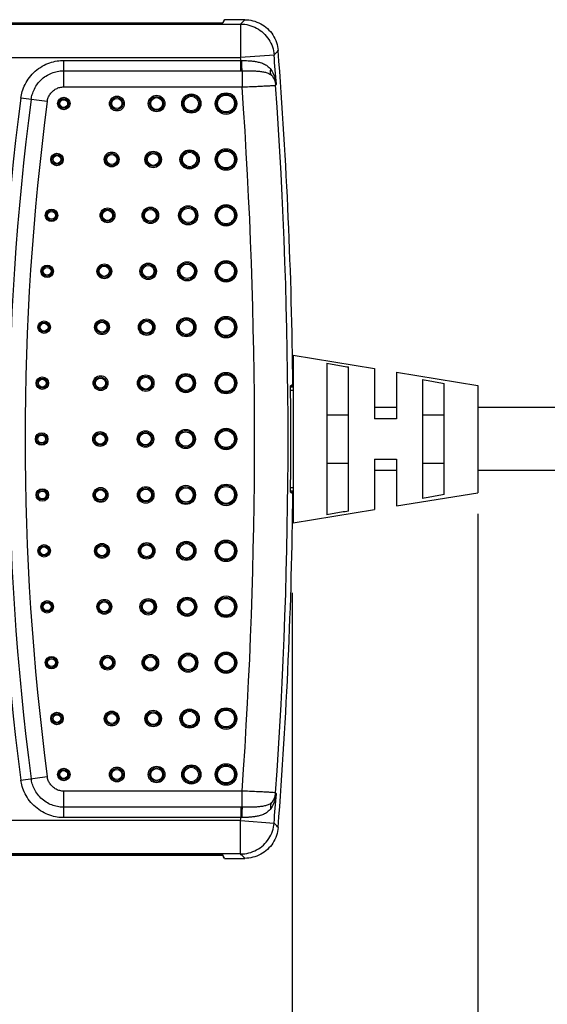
# Model space of a CAD drawing. Header units: inches. Extents: x 0 to 34, y 0 to 22.
# Tile 56 of 60: x 21.3 to 22.8, y 12.9 to 15.9. Entities that reach past the tile are written whole.
import ezdxf

# ---------------------------------------------------------------- set-up
doc = ezdxf.new("R2010")
doc.units = ezdxf.units.IN
doc.header["$LTSCALE"] = 1.87
doc.header["$MEASUREMENT"] = 0
doc.layers.get('0').update_dxf_attribs({"linetype": 'CONTINUOUS'})
doc.layers.add('DIMENSIONS', color=7, linetype='CONTINUOUS')
doc.styles.get("Standard").update_dxf_attribs({"font": 'txt', "width": 0.8})
doc.dimstyles.new('DIMSTYLE_1', dxfattribs={"dimtxt": 0.125, "dimasz": 0.18, "dimexe": 0.18, "dimexo": 0.0625, "dimgap": 0.09, "dimtad": 0, "dimtih": 1, "dimtoh": 1, "dimdec": 3, "dimzin": 4, "dimdsep": 46, "dimtxsty": 'STANDARD', "dimblk": '_FILLED', "dimblk1": '_FILLED', "dimblk2": '_FILLED', "dimcen": 0.09, "dimadec": 0, "dimazin": 0, "dimtp": 0.001, "dimtm": 0.001, "dimtfac": 1, "dimtdec": 3, "dimtofl": 0, "dimtmove": 0, "dimatfit": 3, "dimldrblk": '_FILLED', "dimfxl": 1, "dimtolj": 1, "dimtzin": 4, "dimarcsym": 0})

# ---------------------------------------------------------------- blocks, each defined once
blk = doc.blocks.new('*D8')
at = {"layer": 'DIMENSIONS', "color": 2, "linetype": 'CONTINUOUS'}
blk.add_line((22.6359, 14.4121), (22.6359, 12.3667), dxfattribs=at)
at = {"layer": 'DIMENSIONS', "color": 2, "linetype": 'CONTINUOUS', "width": 0.8}
for s, p in [(']', (22.6984, 12.2042)), ('92.13', (22.6984, 11.7042)), ('[', (22.6984, 11.6042)), ('3.627', (22.6984, 10.9792))]:
    blk.add_text(s, height=0.125, rotation=90, dxfattribs=at).set_placement(p)
blk = doc.blocks.new('_FILLED')
at = {"color": 0, "linetype": 'BYBLOCK'}
blk.add_solid([(0, 0), (-1, 0.174), (-1, -0.174)], dxfattribs=at)
blk = doc.blocks.new('*D20')
at = {"layer": 'DIMENSIONS', "color": 2, "linetype": 'CONTINUOUS'}
blk.add_line((22.0824, 14.1766), (22.0824, 12.3667), dxfattribs=at)
at = {"layer": 'DIMENSIONS', "color": 2, "linetype": 'CONTINUOUS', "width": 0.8}
for s, p in [(']', (22.1449, 12.2042)), ('78.07', (22.1449, 11.7042)), ('[', (22.1449, 11.6042)), ('3.073', (22.1449, 10.9792))]:
    blk.add_text(s, height=0.125, rotation=90, dxfattribs=at).set_placement(p)

msp = doc.modelspace()

# ---------------------------------------------------------------- linework, layer by layer
at = {"color": 7, "linetype": 'CONTINUOUS'}
for p, q in [((21.8806, 15.8846), (21.8759, 15.8752)), ((21.8812, 15.8846), (21.8759, 15.8742)), ((21.9415, 15.8846), (21.8812, 15.8846)), ((19.2424, 15.8716), (21.9294, 15.8716)), ((19.2959, 15.8752), (21.8759, 15.8752)), ((19.2959, 15.8742), (21.8759, 15.8742)), ((21.9294, 15.8716), (21.9294, 15.7716)), ((19.2424, 15.7716), (21.9294, 15.7716)), ((21.403, 15.6843), (21.403, 15.7633)), ((21.403, 15.7633), (21.9301, 15.7633)), ((22.0291, 15.7793), (21.9294, 15.7716)), ((21.9301, 15.7324), (21.9301, 15.7633)), ((21.403, 15.7324), (21.9301, 15.7324)), ((21.9338, 15.7324), (21.9338, 15.6843)), ((21.403, 15.6843), (21.9338, 15.6843)), ((21.3534, 15.6408), (21.2751, 15.6512)), ((22.0859, 14.8846), (22.0859, 14.3846)), ((22.0859, 14.8846), (22.3284, 14.845)), ((22.1859, 14.8604), (22.1859, 14.4088)), ((22.2509, 14.4199), (22.2509, 14.8494)), ((22.3284, 14.845), (22.3284, 14.6946)), ((22.3934, 14.8343), (22.3934, 14.6946)), ((22.3934, 14.8343), (22.6359, 14.7946)), ((22.0784, 14.7938), (22.085, 14.7971)), ((22.0784, 14.7938), (22.0824, 14.7938)), ((22.0851, 14.7951), (22.081, 14.7951)), ((22.0824, 14.7938), (22.0851, 14.7951)), ((22.4709, 14.8118), (22.4709, 14.4575)), ((22.5359, 14.4688), (22.5359, 14.8005)), ((22.6359, 14.7946), (22.6359, 14.4746)), ((22.0859, 14.7896), (22.0782, 14.7896)), ((22.0859, 14.7796), (22.0782, 14.7796)), ((22.1859, 14.7067), (22.2509, 14.7067)), ((22.3934, 14.7284), (22.3284, 14.7284)), ((22.4709, 14.7067), (22.5359, 14.7067)), ((25.7129, 14.7284), (22.6359, 14.7284)), ((22.3934, 14.6946), (22.3284, 14.6946)), ((22.1859, 14.5626), (22.2509, 14.5626)), ((22.3284, 14.5746), (22.3284, 14.4243)), ((22.3284, 14.5746), (22.3934, 14.5746)), ((22.3934, 14.5746), (22.3934, 14.435)), ((22.4709, 14.5626), (22.5359, 14.5626)), ((22.3934, 14.5409), (22.3284, 14.5409)), ((25.7129, 14.5409), (22.6359, 14.5409)), ((22.0859, 14.4896), (22.0782, 14.4896)), ((22.0859, 14.4796), (22.0782, 14.4796)), ((22.0784, 14.4755), (22.085, 14.4721)), ((22.0784, 14.4755), (22.0824, 14.4755)), ((22.0851, 14.4741), (22.081, 14.4741)), ((22.0824, 14.4755), (22.0851, 14.4741)), ((22.3934, 14.435), (22.6359, 14.4746)), ((22.0859, 14.3846), (22.3284, 14.4243)), ((21.2751, 13.6181), (21.3534, 13.6284)), ((21.403, 13.506), (21.403, 13.585)), ((21.9338, 13.585), (21.403, 13.585)), ((21.9338, 13.5368), (21.9338, 13.585)), ((21.9301, 13.5369), (21.403, 13.5369)), ((21.9301, 13.5369), (21.9301, 13.506)), ((21.9301, 13.506), (21.403, 13.506)), ((21.9294, 13.4977), (19.2424, 13.4977)), ((21.9294, 13.3977), (21.9294, 13.4977)), ((21.9294, 13.4977), (22.0291, 13.49)), ((21.9294, 13.3977), (19.2424, 13.3977)), ((19.2959, 13.3951), (21.8759, 13.3951)), ((20.8255, 13.3941), (21.8759, 13.3941)), ((21.8812, 13.3846), (21.8759, 13.3951)), ((21.8806, 13.3846), (21.8759, 13.3941)), ((21.8812, 13.3846), (21.9415, 13.3846))]:
    msp.add_line(p, q, dxfattribs=at)
for centre, radius in [((21.4027, 15.6346), 0.0186), ((21.4027, 15.6346), 0.0151), ((21.4027, 15.6346), 0.0151), ((21.4027, 15.6346), 0.0116), ((21.5608, 15.6346), 0.0221), ((21.5608, 15.6346), 0.0186), ((21.5608, 15.6346), 0.0186), ((21.5608, 15.6346), 0.0151), ((21.6791, 15.6346), 0.0246), ((21.6791, 15.6346), 0.0211), ((21.6791, 15.6346), 0.0211), ((21.6791, 15.6346), 0.0176), ((21.7825, 15.6346), 0.0286), ((21.7825, 15.6346), 0.0251), ((21.7825, 15.6346), 0.0251), ((21.7825, 15.6346), 0.0216), ((21.8859, 15.6346), 0.0321), ((21.8859, 15.6346), 0.0286), ((21.8859, 15.6346), 0.0286), ((21.8859, 15.6346), 0.0251), ((21.8859, 15.468), 0.0321), ((21.3825, 15.468), 0.0186), ((21.3825, 15.468), 0.0151), ((21.3825, 15.468), 0.0151), ((21.3825, 15.468), 0.0116), ((21.5455, 15.468), 0.0221), ((21.5455, 15.468), 0.0186), ((21.5455, 15.468), 0.0186), ((21.5455, 15.468), 0.0151), ((21.669, 15.468), 0.0246), ((21.669, 15.468), 0.0211), ((21.669, 15.468), 0.0211), ((21.669, 15.468), 0.0176), ((21.7774, 15.468), 0.0286), ((21.7774, 15.468), 0.0251), ((21.7774, 15.468), 0.0251), ((21.7774, 15.468), 0.0216), ((21.8859, 15.468), 0.0286), ((21.8859, 15.468), 0.0286), ((21.8859, 15.468), 0.0251), ((21.5331, 15.3013), 0.0221), ((21.6607, 15.3013), 0.0246), ((21.6607, 15.3013), 0.0211), ((21.6607, 15.3013), 0.0211), ((21.7733, 15.3013), 0.0286), ((21.7733, 15.3013), 0.0251), ((21.7733, 15.3013), 0.0251), ((21.7733, 15.3013), 0.0216), ((21.8859, 15.3013), 0.0321), ((21.8859, 15.3013), 0.0286), ((21.8859, 15.3013), 0.0286), ((21.8859, 15.3013), 0.0251), ((21.3661, 15.3013), 0.0186), ((21.3661, 15.3013), 0.0151), ((21.3661, 15.3013), 0.0151), ((21.3661, 15.3013), 0.0116), ((21.5331, 15.3013), 0.0186), ((21.5331, 15.3013), 0.0186), ((21.5331, 15.3013), 0.0151), ((21.6607, 15.3013), 0.0176), ((21.3533, 15.1346), 0.0186), ((21.3533, 15.1346), 0.0151), ((21.3533, 15.1346), 0.0151), ((21.3533, 15.1346), 0.0116), ((21.5234, 15.1346), 0.0221), ((21.5234, 15.1346), 0.0186), ((21.5234, 15.1346), 0.0186), ((21.5234, 15.1346), 0.0151), ((21.6542, 15.1346), 0.0246), ((21.6542, 15.1346), 0.0211), ((21.6542, 15.1346), 0.0211), ((21.6542, 15.1346), 0.0176), ((21.7701, 15.1346), 0.0286), ((21.7701, 15.1346), 0.0251), ((21.7701, 15.1346), 0.0251), ((21.7701, 15.1346), 0.0216), ((21.8859, 15.1346), 0.0321), ((21.8859, 15.1346), 0.0286), ((21.8859, 15.1346), 0.0286), ((21.8859, 15.1346), 0.0251), ((21.8859, 14.968), 0.0321), ((21.3442, 14.968), 0.0186), ((21.3442, 14.968), 0.0151), ((21.3442, 14.968), 0.0151), ((21.3442, 14.968), 0.0116), ((21.5165, 14.968), 0.0221), ((21.5165, 14.968), 0.0186), ((21.5165, 14.968), 0.0186), ((21.5165, 14.968), 0.0151), ((21.6496, 14.968), 0.0246), ((21.6496, 14.968), 0.0211), ((21.6496, 14.968), 0.0211), ((21.6496, 14.968), 0.0176), ((21.7678, 14.968), 0.0286), ((21.7678, 14.968), 0.0251), ((21.7678, 14.968), 0.0251), ((21.7678, 14.968), 0.0216), ((21.8859, 14.968), 0.0286), ((21.8859, 14.968), 0.0286), ((21.8859, 14.968), 0.0251), ((21.5123, 14.8013), 0.0221), ((21.6468, 14.8013), 0.0246), ((21.6468, 14.8013), 0.0211), ((21.6468, 14.8013), 0.0211), ((21.7664, 14.8013), 0.0286), ((21.7664, 14.8013), 0.0251), ((21.7664, 14.8013), 0.0251), ((21.7664, 14.8013), 0.0216), ((21.8859, 14.8013), 0.0321), ((21.8859, 14.8013), 0.0286), ((21.8859, 14.8013), 0.0286), ((21.8859, 14.8013), 0.0251), ((21.3387, 14.8013), 0.0186), ((21.3387, 14.8013), 0.0151), ((21.3387, 14.8013), 0.0151), ((21.3387, 14.8013), 0.0116), ((21.5123, 14.8013), 0.0186), ((21.5123, 14.8013), 0.0186), ((21.5123, 14.8013), 0.0151), ((21.6468, 14.8013), 0.0176), ((21.3369, 14.6346), 0.0186), ((21.3369, 14.6346), 0.0151), ((21.3369, 14.6346), 0.0151), ((21.3369, 14.6346), 0.0116), ((21.5109, 14.6346), 0.0221), ((21.5109, 14.6346), 0.0186), ((21.5109, 14.6346), 0.0186), ((21.5109, 14.6346), 0.0151), ((21.6459, 14.6346), 0.0246), ((21.6459, 14.6346), 0.0211), ((21.6459, 14.6346), 0.0211), ((21.6459, 14.6346), 0.0176), ((21.7659, 14.6346), 0.0286), ((21.7659, 14.6346), 0.0251), ((21.7659, 14.6346), 0.0251), ((21.7659, 14.6346), 0.0216), ((21.8859, 14.6346), 0.0321), ((21.8859, 14.6346), 0.0286), ((21.8859, 14.6346), 0.0286), ((21.8859, 14.6346), 0.0251), ((21.8859, 14.468), 0.0321), ((21.3387, 14.468), 0.0186), ((21.3387, 14.468), 0.0151), ((21.3387, 14.468), 0.0151), ((21.3387, 14.468), 0.0116), ((21.5123, 14.468), 0.0221), ((21.5123, 14.468), 0.0186), ((21.5123, 14.468), 0.0186), ((21.5123, 14.468), 0.0151), ((21.6468, 14.468), 0.0246), ((21.6468, 14.468), 0.0211), ((21.6468, 14.468), 0.0211), ((21.6468, 14.468), 0.0176), ((21.7664, 14.468), 0.0286), ((21.7664, 14.468), 0.0251), ((21.7664, 14.468), 0.0251), ((21.7664, 14.468), 0.0216), ((21.8859, 14.468), 0.0286), ((21.8859, 14.468), 0.0286), ((21.8859, 14.468), 0.0251), ((21.5165, 14.3013), 0.0221), ((21.6496, 14.3013), 0.0246), ((21.7678, 14.3013), 0.0286), ((21.7678, 14.3013), 0.0251), ((21.7678, 14.3013), 0.0251), ((21.8859, 14.3013), 0.0321), ((21.8859, 14.3013), 0.0286), ((21.8859, 14.3013), 0.0286), ((21.8859, 14.3013), 0.0251), ((21.3442, 14.3013), 0.0186), ((21.3442, 14.3013), 0.0151), ((21.3442, 14.3013), 0.0151), ((21.3442, 14.3013), 0.0116), ((21.5165, 14.3013), 0.0186), ((21.5165, 14.3013), 0.0186), ((21.5165, 14.3013), 0.0151), ((21.6496, 14.3013), 0.0211), ((21.6496, 14.3013), 0.0211), ((21.6496, 14.3013), 0.0176), ((21.7678, 14.3013), 0.0216), ((21.3533, 14.1346), 0.0186), ((21.3533, 14.1346), 0.0151), ((21.3533, 14.1346), 0.0151), ((21.5234, 14.1346), 0.0221), ((21.5234, 14.1346), 0.0186), ((21.5234, 14.1346), 0.0186), ((21.5234, 14.1346), 0.0151), ((21.6542, 14.1346), 0.0246), ((21.6542, 14.1346), 0.0211), ((21.6542, 14.1346), 0.0211), ((21.6542, 14.1346), 0.0176), ((21.7701, 14.1346), 0.0286), ((21.7701, 14.1346), 0.0251), ((21.7701, 14.1346), 0.0251), ((21.7701, 14.1346), 0.0216), ((21.8859, 14.1346), 0.0321), ((21.8859, 14.1346), 0.0286), ((21.8859, 14.1346), 0.0286), ((21.8859, 14.1346), 0.0251), ((21.3533, 14.1346), 0.0116), ((21.3661, 13.968), 0.0186), ((21.3661, 13.968), 0.0151), ((21.3661, 13.968), 0.0151), ((21.3661, 13.968), 0.0116), ((21.5331, 13.968), 0.0221), ((21.5331, 13.968), 0.0186), ((21.5331, 13.968), 0.0186), ((21.5331, 13.968), 0.0151), ((21.6607, 13.968), 0.0246), ((21.6607, 13.968), 0.0211), ((21.6607, 13.968), 0.0211), ((21.6607, 13.968), 0.0176), ((21.7733, 13.968), 0.0286), ((21.7733, 13.968), 0.0251), ((21.7733, 13.968), 0.0251), ((21.7733, 13.968), 0.0216), ((21.8859, 13.968), 0.0321), ((21.8859, 13.968), 0.0286), ((21.8859, 13.968), 0.0286), ((21.8859, 13.968), 0.0251), ((21.669, 13.8013), 0.0246), ((21.7774, 13.8013), 0.0286), ((21.7774, 13.8013), 0.0251), ((21.7774, 13.8013), 0.0251), ((21.8859, 13.8013), 0.0321), ((21.8859, 13.8013), 0.0286), ((21.8859, 13.8013), 0.0286), ((21.8859, 13.8013), 0.0251), ((21.3825, 13.8013), 0.0186), ((21.3825, 13.8013), 0.0151), ((21.3825, 13.8013), 0.0151), ((21.3825, 13.8013), 0.0116), ((21.5455, 13.8013), 0.0221), ((21.5455, 13.8013), 0.0186), ((21.5455, 13.8013), 0.0186), ((21.5455, 13.8013), 0.0151), ((21.669, 13.8013), 0.0211), ((21.669, 13.8013), 0.0211), ((21.669, 13.8013), 0.0176), ((21.7774, 13.8013), 0.0216), ((21.4027, 13.6346), 0.0186), ((21.4027, 13.6346), 0.0151), ((21.4027, 13.6346), 0.0151), ((21.5608, 13.6346), 0.0221), ((21.5608, 13.6346), 0.0186), ((21.5608, 13.6346), 0.0186), ((21.5608, 13.6346), 0.0151), ((21.6791, 13.6346), 0.0246), ((21.6791, 13.6346), 0.0211), ((21.6791, 13.6346), 0.0211), ((21.6791, 13.6346), 0.0176), ((21.7825, 13.6346), 0.0286), ((21.7825, 13.6346), 0.0251), ((21.7825, 13.6346), 0.0251), ((21.7825, 13.6346), 0.0216), ((21.8859, 13.6346), 0.0321), ((21.8859, 13.6346), 0.0286), ((21.8859, 13.6346), 0.0286), ((21.8859, 13.6346), 0.0251), ((21.4027, 13.6346), 0.0116)]:
    msp.add_circle(centre, radius, dxfattribs=at)
for centre, radius, start, end in [((7.0859, 14.6346), 15, 0.61308, 4.42678), ((7.0859, 14.6346), 14.887, 4.34789, 4.38019), ((7.0859, 14.6346), 14.9869, 4.04403, 4.38019), ((7.0859, 14.6346), 14.8849, 355.95638, 4.04362), ((7.0859, 14.6346), 14.9848, 355.96346, 4.03654), ((28.9749, 14.6346), 7.7666, 172.47934, 187.52067), ((28.9749, 14.6346), 7.7358, 172.47929, 187.52071), ((28.9749, 14.6346), 7.6876, 172.47929, 187.52071), ((7.0859, 14.6346), 14.993, 359.42992, 0.57008), ((7.0859, 14.6346), 15, 355.57322, 359.38692), ((7.0859, 14.6346), 14.9869, 355.61981, 355.95597), ((7.0859, 14.6346), 14.887, 355.61981, 355.65211)]:
    msp.add_arc(centre, radius, start, end, dxfattribs=at)
for points, knots in [([(21.9294, 15.8716), (21.9308, 15.873), (21.9335, 15.8759), (21.9375, 15.8803), (21.9402, 15.8832), (21.9415, 15.8846)], [0, 0, 0, 0, 0.333424, 0.666757, 1, 1, 1, 1]), ([(21.9415, 15.8846), (21.9498, 15.8846), (21.9664, 15.8826), (21.9898, 15.8734), (22.0101, 15.8588), (22.0263, 15.8396), (22.0372, 15.8171), (22.0405, 15.8007), (22.0412, 15.7924)], [0, 0, 0, 0, 0.166735, 0.333379, 0.5, 0.666621, 0.833265, 1, 1, 1, 1]), ([(21.9294, 15.8716), (21.9377, 15.8716), (21.9543, 15.8695), (21.9776, 15.8603), (21.998, 15.8457), (22.0142, 15.8265), (22.0251, 15.8039), (22.0284, 15.7875), (22.0291, 15.7793)], [0, 0, 0, 0, 0.166633, 0.333306, 0.5, 0.666694, 0.833367, 1, 1, 1, 1]), ([(22.0291, 15.7793), (22.0304, 15.7807), (22.0331, 15.7836), (22.0371, 15.788), (22.0398, 15.791), (22.0412, 15.7924)], [0, 0, 0, 0, 0.333424, 0.666757, 1, 1, 1, 1]), ([(21.2751, 15.6512), (21.276, 15.6577), (21.2789, 15.6716), (21.2871, 15.6925), (21.2999, 15.7131), (21.3172, 15.7317), (21.3378, 15.7465), (21.3601, 15.7567), (21.382, 15.7621), (21.3963, 15.7633), (21.403, 15.7633)], [0, 0, 0, 0, 0.106623, 0.228644, 0.360813, 0.498232, 0.63605, 0.769178, 0.892371, 1, 1, 1, 1]), ([(21.9301, 15.7633), (21.9305, 15.7632), (21.9315, 15.7632), (21.9324, 15.7632), (21.9329, 15.7632)], [0, 0, 0, 0, 0.500084, 1, 1, 1, 1]), ([(21.9338, 15.7324), (21.9336, 15.7339), (21.9334, 15.7377), (21.9332, 15.7445), (21.933, 15.7534), (21.9329, 15.7598), (21.9329, 15.7632)], [0, 0, 0, 0, 0.141253, 0.372153, 0.668702, 1, 1, 1, 1]), ([(21.9329, 15.7632), (21.9358, 15.7632), (21.942, 15.763), (21.9517, 15.7625), (21.9622, 15.7617), (21.9734, 15.7603), (21.9852, 15.7579), (21.9975, 15.7538), (22.0095, 15.7471), (22.0163, 15.7402), (22.0191, 15.7362)], [0, 0, 0, 0, 0.094897, 0.198172, 0.310496, 0.431765, 0.56078, 0.696838, 0.842629, 1, 1, 1, 1]), ([(21.3057, 15.6471), (21.3063, 15.6521), (21.3086, 15.6627), (21.3148, 15.6786), (21.3246, 15.6943), (21.3377, 15.7084), (21.3534, 15.7197), (21.3703, 15.7274), (21.387, 15.7316), (21.3979, 15.7324), (21.403, 15.7324)], [0, 0, 0, 0, 0.106887, 0.228837, 0.360925, 0.498232, 0.635935, 0.768979, 0.892102, 1, 1, 1, 1]), ([(21.9301, 15.7324), (21.9307, 15.7324), (21.9319, 15.7324), (21.9331, 15.7324), (21.9338, 15.7324)], [0, 0, 0, 0, 0.50017, 1, 1, 1, 1]), ([(21.9338, 15.7324), (21.9372, 15.7325), (21.9445, 15.7325), (21.9556, 15.7323), (21.9674, 15.7321), (21.9794, 15.7315), (21.9914, 15.7303), (22.003, 15.7282), (22.0137, 15.7246), (22.0198, 15.7204), (22.0222, 15.7178)], [0, 0, 0, 0, 0.11411, 0.23676, 0.366353, 0.499787, 0.632726, 0.761495, 0.884701, 1, 1, 1, 1]), ([(22.0222, 15.7178), (22.021, 15.7194), (22.0191, 15.7231), (22.0181, 15.7295), (22.0186, 15.734), (22.0191, 15.7362)], [0, 0, 0, 0, 0.312134, 0.642857, 1, 1, 1, 1]), ([(22.0191, 15.7362), (22.022, 15.7321), (22.0272, 15.7231), (22.0328, 15.7081), (22.0349, 15.6972), (22.0355, 15.6916)], [0, 0, 0, 0, 0.31289, 0.645621, 1, 1, 1, 1]), ([(22.0222, 15.7178), (22.0244, 15.7152), (22.0282, 15.7094), (22.0321, 15.6997), (22.0333, 15.6929), (22.0336, 15.6895)], [0, 0, 0, 0, 0.333307, 0.666703, 1, 1, 1, 1]), ([(22.0222, 15.7178), (22.0245, 15.7155), (22.0286, 15.7104), (22.0333, 15.7015), (22.035, 15.6949), (22.0355, 15.6916)], [0, 0, 0, 0, 0.32649, 0.657939, 1, 1, 1, 1]), ([(21.3534, 15.6408), (21.354, 15.6448), (21.356, 15.6526), (21.3616, 15.6632), (21.3697, 15.6722), (21.3797, 15.6791), (21.391, 15.6833), (21.399, 15.6843), (21.403, 15.6843)], [0, 0, 0, 0, 0.166092, 0.333022, 0.499963, 0.66692, 0.833866, 1, 1, 1, 1]), ([(21.9338, 15.6843), (21.941, 15.6845), (21.9552, 15.685), (21.9756, 15.6859), (21.994, 15.6867), (22.0094, 15.6876), (22.0213, 15.6881), (22.0288, 15.6891), (22.0327, 15.6889), (22.0336, 15.6895)], [0, 0, 0, 0, 0.217941, 0.425304, 0.612262, 0.769734, 0.890372, 0.968328, 1, 1, 1, 1]), ([(22.0336, 15.6895), (22.0338, 15.6897), (22.0342, 15.6902), (22.0349, 15.6909), (22.0353, 15.6913), (22.0355, 15.6916)], [0, 0, 0, 0, 0.333352, 0.66669, 1, 1, 1, 1]), ([(22.1859, 14.8604), (22.1932, 14.8592), (22.2077, 14.8567), (22.2294, 14.8531), (22.2438, 14.8506), (22.2509, 14.8494)], [0, 0, 0, 0, 0.336432, 0.669762, 1, 1, 1, 1]), ([(22.0782, 14.7838), (22.0781, 14.7851), (22.0782, 14.7874), (22.0781, 14.7906), (22.0784, 14.7924), (22.0782, 14.7937), (22.0784, 14.7938)], [0, 0, 0, 0, 0.376269, 0.699448, 0.918475, 1, 1, 1, 1]), ([(22.0824, 14.7938), (22.0822, 14.7937), (22.0825, 14.7924), (22.0823, 14.7915), (22.0822, 14.7908)], [0, 0, 0, 0, 0.271251, 1, 1, 1, 1]), ([(22.4709, 14.8118), (22.4782, 14.8105), (22.4928, 14.808), (22.5144, 14.8042), (22.5288, 14.8017), (22.5359, 14.8005)], [0, 0, 0, 0, 0.337317, 0.670645, 1, 1, 1, 1]), ([(22.0784, 14.4755), (22.0782, 14.4756), (22.0784, 14.4769), (22.0781, 14.4787), (22.0782, 14.4819), (22.0781, 14.4842), (22.0782, 14.4855)], [0, 0, 0, 0, 0.081103, 0.299079, 0.622746, 1, 1, 1, 1]), ([(22.0821, 14.4796), (22.0822, 14.4792), (22.0822, 14.4781), (22.0824, 14.4771), (22.0823, 14.4763)], [0, 0, 0, 0, 0.350099, 1, 1, 1, 1]), ([(22.5359, 14.4688), (22.5288, 14.4676), (22.5144, 14.4651), (22.4928, 14.4613), (22.4782, 14.4588), (22.4709, 14.4575)], [0, 0, 0, 0, 0.329303, 0.66263, 1, 1, 1, 1]), ([(22.2509, 14.4199), (22.2438, 14.4186), (22.2294, 14.4162), (22.2077, 14.4125), (22.1932, 14.4101), (22.1859, 14.4088)], [0, 0, 0, 0, 0.330206, 0.663535, 1, 1, 1, 1]), ([(21.403, 13.5369), (21.3979, 13.5369), (21.3872, 13.5377), (21.3706, 13.5418), (21.3537, 13.5494), (21.338, 13.5606), (21.3248, 13.5746), (21.3149, 13.5904), (21.3086, 13.6064), (21.3063, 13.6171), (21.3057, 13.6221)], [0, 0, 0, 0, 0.106923, 0.228916, 0.361039, 0.498362, 0.636051, 0.76906, 0.89214, 1, 1, 1, 1]), ([(21.403, 13.585), (21.399, 13.585), (21.391, 13.586), (21.3797, 13.5902), (21.3697, 13.597), (21.3616, 13.6061), (21.356, 13.6167), (21.354, 13.6245), (21.3534, 13.6284)], [0, 0, 0, 0, 0.166094, 0.333024, 0.499965, 0.666923, 0.833868, 1, 1, 1, 1]), ([(21.403, 13.506), (21.3964, 13.506), (21.3822, 13.5071), (21.3605, 13.5125), (21.3383, 13.5225), (21.3176, 13.5372), (21.3002, 13.5557), (21.2872, 13.5765), (21.279, 13.5975), (21.276, 13.6115), (21.2751, 13.6181)], [0, 0, 0, 0, 0.10667, 0.228734, 0.360938, 0.498372, 0.636176, 0.769269, 0.892419, 1, 1, 1, 1]), ([(22.0336, 13.5798), (22.0327, 13.5803), (22.0288, 13.5802), (22.0213, 13.5812), (22.0094, 13.5817), (21.994, 13.5826), (21.9756, 13.5834), (21.9552, 13.5842), (21.941, 13.5848), (21.9338, 13.585)], [0, 0, 0, 0, 0.031672, 0.109628, 0.230266, 0.387738, 0.574696, 0.782059, 1, 1, 1, 1]), ([(22.0355, 13.5777), (22.0349, 13.5721), (22.0328, 13.5612), (22.0272, 13.5462), (22.022, 13.5372), (22.0191, 13.5331)], [0, 0, 0, 0, 0.354457, 0.687153, 1, 1, 1, 1]), ([(22.0222, 13.5515), (22.0244, 13.5541), (22.0282, 13.5599), (22.0321, 13.5695), (22.0333, 13.5764), (22.0336, 13.5798)], [0, 0, 0, 0, 0.333307, 0.666703, 1, 1, 1, 1]), ([(22.0355, 13.5777), (22.035, 13.5743), (22.0333, 13.5678), (22.0286, 13.5589), (22.0245, 13.5538), (22.0222, 13.5515)], [0, 0, 0, 0, 0.342131, 0.67354, 1, 1, 1, 1]), ([(22.0355, 13.5777), (22.0352, 13.5781), (22.0346, 13.5788), (22.0339, 13.5795), (22.0336, 13.5798)], [0, 0, 0, 0, 0.499984, 1, 1, 1, 1]), ([(21.9338, 13.5368), (21.9331, 13.5368), (21.9319, 13.5368), (21.9307, 13.5369), (21.9301, 13.5369)], [0, 0, 0, 0, 0.499831, 1, 1, 1, 1]), ([(21.9338, 13.5368), (21.9336, 13.5354), (21.9334, 13.5316), (21.9332, 13.5247), (21.933, 13.5159), (21.9329, 13.5095), (21.9329, 13.5061)], [0, 0, 0, 0, 0.141252, 0.372151, 0.668701, 1, 1, 1, 1]), ([(22.0191, 13.5331), (22.0163, 13.5291), (22.0095, 13.5222), (21.9975, 13.5154), (21.9852, 13.5114), (21.9734, 13.509), (21.9622, 13.5076), (21.9517, 13.5067), (21.942, 13.5063), (21.9358, 13.5061), (21.9329, 13.5061)], [0, 0, 0, 0, 0.157361, 0.303153, 0.439211, 0.568227, 0.689496, 0.801823, 0.9051, 1, 1, 1, 1]), ([(22.0222, 13.5515), (22.0198, 13.5489), (22.0137, 13.5447), (22.003, 13.5411), (21.9914, 13.539), (21.9794, 13.5378), (21.9674, 13.5372), (21.9556, 13.5369), (21.9445, 13.5368), (21.9372, 13.5368), (21.9338, 13.5368)], [0, 0, 0, 0, 0.115285, 0.238492, 0.36726, 0.5002, 0.633636, 0.763232, 0.885886, 1, 1, 1, 1]), ([(22.0222, 13.5515), (22.021, 13.5499), (22.0191, 13.5461), (22.0181, 13.5397), (22.0186, 13.5353), (22.0191, 13.5331)], [0, 0, 0, 0, 0.31213, 0.642857, 1, 1, 1, 1]), ([(21.9329, 13.5061), (21.9324, 13.5061), (21.9315, 13.5061), (21.9305, 13.506), (21.9301, 13.506)], [0, 0, 0, 0, 0.499923, 1, 1, 1, 1]), ([(21.9294, 13.3977), (21.9376, 13.3977), (21.9542, 13.3998), (21.9775, 13.4089), (21.9979, 13.4235), (22.0141, 13.4428), (22.0251, 13.4653), (22.0284, 13.4818), (22.0291, 13.49)], [0, 0, 0, 0, 0.165682, 0.332487, 0.49932, 0.666241, 0.833141, 1, 1, 1, 1]), ([(22.0412, 13.4769), (22.0405, 13.4686), (22.0372, 13.4522), (22.0263, 13.4296), (22.0101, 13.4105), (21.9898, 13.3959), (21.9664, 13.3867), (21.9498, 13.3846), (21.9415, 13.3846)], [0, 0, 0, 0, 0.166735, 0.333379, 0.5, 0.666621, 0.833265, 1, 1, 1, 1]), ([(22.0412, 13.4769), (22.0398, 13.4783), (22.0371, 13.4812), (22.0331, 13.4856), (22.0304, 13.4886), (22.0291, 13.49)], [0, 0, 0, 0, 0.333243, 0.666576, 1, 1, 1, 1]), ([(21.9415, 13.3846), (21.9402, 13.3861), (21.9375, 13.389), (21.9335, 13.3934), (21.9308, 13.3963), (21.9294, 13.3977)], [0, 0, 0, 0, 0.333243, 0.666576, 1, 1, 1, 1])]:
    msp.add_open_spline(points, degree=3, knots=knots, dxfattribs=at)
for points in [[(22.0822, 14.7908), (22.0822, 14.7904), (22.0822, 14.7901), (22.0821, 14.7897)], [(22.0823, 14.4761), (22.0822, 14.4758), (22.0822, 14.4756), (22.0824, 14.4755)], [(22.0823, 14.4763), (22.0823, 14.4762), (22.0823, 14.4761), (22.0823, 14.4761)]]:
    msp.add_open_spline(points, degree=3, dxfattribs=at)

# ---------------------------------------------------------------- dimensions: what is measured, and where the dimension line sits
at = {"layer": 'DIMENSIONS', "color": 2, "linetype": 'CONTINUOUS'}
for feature_location, offset, origin, picture, middle in [((22.082419, 14.17658), (0, -1.809836), (19.008924, 14.475466), '*D20', (22.082419, 11.641744)), ((22.6359, 14.4121), (0, -2.0454), (19.0089, 14.4746), '*D8', (22.6359, 11.6417))]:
    dim = msp.add_ordinate_dim(feature_location=feature_location, offset=offset, dtype=1, origin=origin, dimstyle='DIMSTYLE_1', dxfattribs=at)
    dim.commit()
    dim.dimension.update_dxf_attribs({"geometry": picture, "text_midpoint": middle})

doc.saveas('drawing.dxf')
